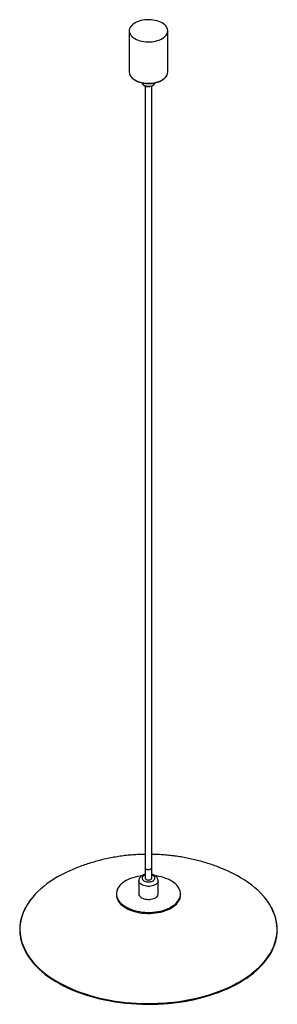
# Paper-space layout '_Isométrica' of a CAD drawing. Header units: millimetres. Extents: x -201 to 201, y -146 to 1391.
import ezdxf

# ---------------------------------------------------------------- set-up
doc = ezdxf.new("R2010")
doc.units = ezdxf.units.MM

psp = doc.layouts.new('_Isométrica')

# ---------------------------------------------------------------- linework, layer by layer
at = {"color": 7, "linetype": 'Continuous', "lineweight": 25}
for p, q in [((-30, 1373.4), (-30, 1308.9)), ((30, 1308.9), (30, 1373.4)), ((-5, 1287.2), (-5, 50.6)), ((5, 50.6), (5, 1287.2)), ((-15, 46.5), (-15, 26.1)), ((15, 26.1), (15, 46.5)), ((-50, 26.1), (-50, 24.5)), ((50, 24.5), (50, 26.1))]:
    psp.add_line(p, q, dxfattribs=at)
at = {"color": 7, "linetype": 'Continuous', "lineweight": 25, "flags": 128}
for points in [[(-21.2, 1361.2), (-18.8, 1359.9), (-16.2, 1358.8), (-13.3, 1357.9), (-10.3, 1357.2), (-7.2, 1356.6), (-4.1, 1356.3), (-0.8, 1356.1), (2.4, 1356.2), (5.7, 1356.4), (8.8, 1356.9), (11.9, 1357.5), (14.8, 1358.3), (17.5, 1359.4), (20, 1360.5), (22.3, 1361.9), (24.4, 1363.3), (26.1, 1364.9), (27.6, 1366.6), (28.7, 1368.3), (29.5, 1370.2), (29.9, 1372), (30, 1373.9), (29.7, 1375.8), (29.1, 1377.6), (28.2, 1379.4), (26.9, 1381.1), (25.3, 1382.7), (23.4, 1384.3), (21.2, 1385.7), (18.8, 1386.9), (16.2, 1388), (13.3, 1388.9), (10.3, 1389.7), (7.2, 1390.2), (4.1, 1390.6), (0.8, 1390.7), (-2.4, 1390.7), (-5.7, 1390.4), (-8.8, 1390), (-11.9, 1389.3), (-14.8, 1388.5), (-17.5, 1387.5), (-20, 1386.3), (-22.3, 1385), (-24.4, 1383.5), (-26.1, 1381.9), (-27.6, 1380.3), (-28.7, 1378.5), (-29.5, 1376.7), (-29.9, 1374.8), (-30, 1373), (-29.7, 1371.1), (-29.1, 1369.2), (-28.2, 1367.4), (-26.9, 1365.7), (-25.3, 1364.1), (-23.4, 1362.6), (-21.2, 1361.2)], [(-117.8, 64.4), (-122.9, 62.2), (-129.5, 59.2), (-135.8, 56), (-141.8, 52.6), (-147.6, 49.1), (-153.2, 45.5), (-158.5, 41.7), (-163.5, 37.8), (-168.2, 33.8), (-172.6, 29.7), (-176.8, 25.5), (-180.6, 21.1), (-183.6, 17.4)], [(-3.5, 64.9), (-2.5, 64.4), (-1.2, 64.2), (0.2, 64.1), (1.5, 64.2), (2.7, 64.5), (3.8, 65.1), (4.5, 65.7), (4.9, 66.5), (5, 67)], [(-3.5, 64.9), (-2.5, 64.4), (-1.2, 64.2), (0.2, 64.1), (1.5, 64.2), (2.7, 64.5), (3.8, 65.1), (4.5, 65.7), (4.9, 66.5), (5, 67)], [(180.4, 21.4), (178.7, 23.3), (174.7, 27.6), (170.5, 31.8), (165.9, 35.8), (161, 39.8), (155.9, 43.6), (150.4, 47.3), (144.8, 50.9), (138.8, 54.3), (132.6, 57.6), (126.2, 60.7), (119.6, 63.7), (117.8, 64.4)], [(-10.7, 54.3), (-12.9, 54), (-16.9, 53.3), (-20.8, 52.4), (-24.5, 51.3), (-28.1, 50), (-31.5, 48.6), (-34.6, 47), (-37.5, 45.2), (-40.1, 43.3), (-42.5, 41.3), (-44.6, 39.2), (-46.3, 37), (-47.7, 34.8), (-48.8, 32.4), (-49.5, 30), (-49.9, 27.6), (-50, 25.2), (-49.7, 22.8), (-49, 20.4), (-48, 18.1), (-46.7, 15.8), (-45, 13.6), (-43, 11.4), (-40.8, 9.4), (-38.2, 7.5), (-35.4, 5.7)], [(-35.4, 5.7), (-32.3, 4.1), (-29, 2.6), (-25.5, 1.3), (-21.8, 0.1), (-17.9, -0.8), (-13.9, -1.6), (-9.9, -2.2), (-5.7, -2.5), (-1.6, -2.7), (2.6, -2.7), (6.8, -2.5), (10.9, -2), (15, -1.4), (18.9, -0.6), (22.7, 0.4), (26.3, 1.6), (29.8, 3), (33.1, 4.5), (36.1, 6.2), (38.9, 8), (41.4, 9.9), (43.6, 12), (45.5, 14.1), (47, 16.4), (48.3, 18.7), (49.2, 21), (49.8, 23.4), (50, 25.8), (49.9, 28.2), (49.4, 30.6), (48.6, 33), (47.4, 35.3), (45.9, 37.6), (44.1, 39.8), (41.9, 41.8), (39.5, 43.8), (36.8, 45.7), (33.8, 47.4), (30.6, 48.9), (27.2, 50.3), (23.6, 51.6), (19.9, 52.6), (15.9, 53.5), (11.9, 54.2), (10.6, 54.3)], [(-3.5, 48.6), (-2.5, 48.1), (-1.2, 47.8), (0.2, 47.7), (1.5, 47.9), (2.7, 48.2), (3.8, 48.7), (4.5, 49.4), (4.9, 50.1), (5, 50.6)], [(-50, 24.5), (-50, 23.6), (-49.7, 21.2), (-49, 18.8), (-48, 16.4), (-46.7, 14.2), (-45, 11.9), (-43, 9.8), (-40.8, 7.8), (-38.2, 5.9), (-35.4, 4.1)], [(-35.4, 4.1), (-32.3, 2.4), (-29, 1), (-25.5, -0.3), (-21.8, -1.5), (-17.9, -2.5), (-13.9, -3.2), (-9.9, -3.8), (-5.7, -4.2), (-1.6, -4.4), (2.6, -4.3), (6.8, -4.1), (10.9, -3.7), (15, -3), (18.9, -2.2), (22.7, -1.2), (26.3, 0), (29.8, 1.3), (33.1, 2.8), (36.1, 4.5), (38.9, 6.3), (41.4, 8.3), (43.6, 10.3), (45.5, 12.5), (47, 14.7), (48.3, 17), (49.2, 19.4), (49.8, 21.8), (50, 24.2), (50, 24.5)], [(-15, 26.1), (-14.9, 25), (-14.4, 23.7), (-13.6, 22.4), (-12.4, 21.3), (-11, 20.2), (-9.3, 19.3), (-7.4, 18.6), (-5.3, 18), (-3.1, 17.7), (-0.9, 17.5), (1.4, 17.5), (3.7, 17.7), (5.9, 18.2), (7.9, 18.8), (9.8, 19.6), (11.4, 20.5), (12.7, 21.6), (13.8, 22.7), (14.5, 24), (14.9, 25.3), (15, 26.1)], [(-190.7, -66.5), (-188.8, -69.7), (-185.8, -74.2), (-182.4, -78.6), (-178.8, -83), (-174.8, -87.3), (-170.5, -91.5), (-166, -95.5), (-161.1, -99.5), (-155.9, -103.3), (-150.5, -107), (-144.8, -110.6), (-138.9, -114), (-132.7, -117.3), (-126.3, -120.4), (-119.6, -123.4), (-112.8, -126.2), (-105.7, -128.9), (-98.5, -131.3), (-91.1, -133.6), (-83.5, -135.7), (-75.8, -137.7), (-68, -139.4), (-60, -141), (-51.9, -142.3), (-43.8, -143.5), (-35.5, -144.4), (-27.2, -145.2), (-18.9, -145.7), (-10.5, -146.1), (-2.1, -146.2), (6.3, -146.2), (14.7, -145.9), (23.1, -145.5), (31.4, -144.8), (39.7, -144), (47.9, -142.9), (56, -141.7), (64, -140.2), (71.9, -138.6), (79.7, -136.7), (87.3, -134.7), (94.8, -132.5), (102.1, -130.1), (109.3, -127.6), (116.2, -124.8), (123, -121.9), (129.5, -118.9), (135.8, -115.7), (141.9, -112.3)], [(141.9, -112.3), (147.7, -108.8), (153.3, -105.2), (158.6, -101.4), (163.6, -97.5), (168.3, -93.5), (172.7, -89.4), (176.8, -85.2), (180.7, -80.8), (184.2, -76.4), (187.3, -71.9), (190.2, -67.4), (192.7, -62.7), (192.8, -62.5)]]:
    psp.add_lwpolyline(points, dxfattribs=at)
at = {"color": 8, "linetype": 'Continuous', "lineweight": 25, "flags": 128}
for points in [[(-21.2, 1296.7), (-18.8, 1295.4), (-16.2, 1294.3), (-13.3, 1293.4), (-10.3, 1292.7), (-7.2, 1292.1), (-4.1, 1291.8), (-0.8, 1291.6), (2.4, 1291.7), (5.7, 1291.9), (8.8, 1292.4), (11.9, 1293), (14.8, 1293.8), (17.5, 1294.8), (20, 1296), (22.3, 1297.3), (24.4, 1298.8), (26.1, 1300.4), (27.6, 1302.1), (28.7, 1303.8), (28.9, 1304.4)], [(-7.1, 1288.5), (-5.6, 1287.8), (-3.9, 1287.3), (-2.1, 1286.9), (-0.2, 1286.8), (1.7, 1286.9), (3.5, 1287.2), (5.2, 1287.7), (6.7, 1288.3), (8, 1289.1), (9, 1290.1), (9.7, 1291.1), (10, 1292)], [(15, 46.5), (14.9, 45.7), (14.5, 44.4), (13.8, 43.2), (12.7, 42), (11.4, 40.9), (9.8, 40), (7.9, 39.2), (5.9, 38.6), (3.7, 38.2), (1.4, 37.9), (-0.9, 37.9), (-3.1, 38.1), (-5.3, 38.5), (-7.4, 39), (-9.3, 39.8), (-11, 40.7), (-12.4, 41.7), (-13.6, 42.8), (-14.4, 44.1), (-14.9, 45.4), (-15, 46.5)], [(-7.1, 54.7), (-8.3, 53.9), (-9.2, 52.9), (-9.8, 51.9), (-10, 50.8), (-9.9, 49.7), (-9.4, 48.6), (-8.5, 47.6), (-7.4, 46.7), (-6, 46), (-4.4, 45.4), (-2.6, 45), (-0.7, 44.9), (1.2, 44.9), (3, 45.1), (4.8, 45.6), (6.4, 46.2), (7.7, 46.9), (8.8, 47.9), (9.5, 48.9), (9.9, 49.9), (10, 51), (9.7, 52.1), (9, 53.1), (8, 54.1), (6.7, 54.9), (5.2, 55.6), (5, 55.6)], [(-5, 55.6), (-5.6, 55.4), (-7.1, 54.7)], [(-183.6, 17.4), (-184.1, 16.7), (-187.2, 12.2), (-190.1, 7.7), (-192.6, 3), (-194.8, -1.6), (-196.6, -6.4), (-198.1, -11.1), (-199.2, -16), (-200, -20.8), (-200.5, -25.6), (-200.6, -30.5), (-200.3, -35.3), (-199.7, -40.2), (-198.7, -45), (-197.4, -49.8), (-195.7, -54.5), (-193.7, -59.2), (-191.4, -63.9), (-188.7, -68.5), (-185.7, -73), (-182.4, -77.5), (-178.7, -81.8), (-174.7, -86.1), (-170.5, -90.3), (-165.9, -94.3), (-161, -98.3), (-155.9, -102.1), (-150.4, -105.8), (-144.8, -109.4), (-138.8, -112.8), (-132.6, -116.1), (-126.2, -119.2), (-119.6, -122.2), (-112.7, -125), (-105.7, -127.7), (-98.5, -130.1), (-91.1, -132.4), (-83.5, -134.5), (-75.8, -136.5), (-67.9, -138.2), (-60, -139.7), (-51.9, -141.1), (-43.8, -142.3), (-35.5, -143.2), (-27.2, -144), (-18.9, -144.5), (-10.5, -144.9), (-2.1, -145), (6.3, -145), (14.7, -144.7), (23.1, -144.3), (31.4, -143.6), (39.6, -142.8), (47.8, -141.7), (56, -140.5), (64, -139), (71.9, -137.4), (79.7, -135.5), (87.3, -133.5), (94.8, -131.3), (102.1, -128.9), (109.2, -126.4), (116.2, -123.6), (122.9, -120.8), (129.5, -117.7), (135.8, -114.5), (141.8, -111.1)], [(141.8, -111.1), (147.6, -107.6), (153.2, -104), (158.5, -100.2), (163.5, -96.3), (168.2, -92.3), (172.6, -88.2), (176.8, -84), (180.6, -79.7), (184.1, -75.2), (187.2, -70.8), (190.1, -66.2), (192.6, -61.6), (194.8, -56.9), (196.6, -52.1), (198.1, -47.4), (199.2, -42.6), (200, -37.7), (200.5, -32.9), (200.6, -28.1), (200.3, -23.2), (199.7, -18.4), (198.7, -13.5), (197.4, -8.8), (195.7, -4), (193.7, 0.7), (191.4, 5.4), (188.7, 10), (185.7, 14.5), (182.4, 18.9), (180.4, 21.4)]]:
    psp.add_lwpolyline(points, dxfattribs=at)
at = {"color": 7, "linetype": 'Continuous', "lineweight": 25}
for centre, radius, start, end in [((-19.3, 1309), 10.7, 180.3773, 205.6065), ((19.4, 1309), 10.6, 334.2692, 359.6488), ((-2.5, 67.2), 2.49, 185.3828, 245.9373), ((-2.5, 50.9), 2.49, 185.3828, 245.9373)]:
    psp.add_arc(centre, radius, start, end, dxfattribs=at)
at = {"color": 8, "linetype": 'Continuous', "lineweight": 25}
for centre, radius, start, end in [((-12.6, 1313.1), 18.6, 207.9746, 242.2316), ((-4.9, 1293.2), 5.23, 191.6931, 244.9422)]:
    psp.add_arc(centre, radius, start, end, dxfattribs=at)
at = {"color": 7, "linetype": 'Continuous', "lineweight": 25}
for points, knots in [([(-28.9, 1304.1), (-28.7, 1303.7), (-28.2, 1302.8), (-27.2, 1301.3), (-25.8, 1299.7), (-24, 1298.2), (-22.4, 1297), (-21.3, 1296.4), (-21, 1296.2)], [0, 0, 0, 0, 0.120912, 0.315797, 0.51227, 0.709973, 0.908431, 1, 1, 1, 1]), ([(-21, 1296.2), (-20.6, 1296), (-19.5, 1295.4), (-17.4, 1294.4), (-14.8, 1293.4), (-12, 1292.6), (-9.2, 1292), (-6.2, 1291.5), (-3.1, 1291.2), (-0.1, 1291.1), (3, 1291.2), (6.1, 1291.5), (9.1, 1292), (11.9, 1292.6), (14.7, 1293.4), (17.3, 1294.4), (19.8, 1295.5), (22, 1296.8), (24, 1298.2), (25.7, 1299.7), (27.2, 1301.3), (28.3, 1302.8), (28.7, 1303.7), (28.8, 1304.1)], [0, 0, 0, 0, 0.026271, 0.076048, 0.125806, 0.175528, 0.225216, 0.274874, 0.32451, 0.374135, 0.423759, 0.473389, 0.523035, 0.572708, 0.622417, 0.672173, 0.721982, 0.771845, 0.821754, 0.871671, 0.921518, 0.971185, 1, 1, 1, 1]), ([(-10, 1292.2), (-9.9, 1291.9), (-9.8, 1291.2), (-9.3, 1290.2), (-8.5, 1289.2), (-7.7, 1288.5), (-6.8, 1288), (-5.9, 1287.5), (-4.7, 1287), (-3, 1286.6), (-1.3, 1286.4), (0.5, 1286.4), (2.3, 1286.5), (4, 1286.9), (5.6, 1287.4), (7, 1288.1), (8.2, 1288.9), (9.1, 1289.9), (9.7, 1291), (9.9, 1291.7), (9.9, 1292)], [0, 0, 0, 0, 0.0462317, 0.1021243, 0.1593721, 0.2185642, 0.2464364, 0.2789654, 0.340023, 0.400948, 0.4617176, 0.5224012, 0.5831097, 0.6439352, 0.705, 0.7664248, 0.8282572, 0.8901845, 0.9511659, 1, 1, 1, 1]), ([(-5, 87.9), (-7.4, 87.8), (-13.1, 87.7), (-22, 87.2), (-31.9, 86.4), (-41.7, 85.2), (-51.5, 83.7), (-61.3, 81.9), (-71, 79.7), (-80.7, 77.3), (-90.3, 74.5), (-99.8, 71.4), (-109, 68.1), (-114.9, 65.6), (-117.8, 64.4)], [0, 0, 0, 0, 0.0619, 0.146759, 0.231881, 0.317253, 0.402858, 0.488672, 0.574663, 0.660793, 0.747023, 0.833307, 0.919603, 1, 1, 1, 1]), ([(117.8, 64.4), (115.2, 65.5), (109.8, 67.7), (101.4, 70.8), (92.4, 73.8), (83.4, 76.5), (74.2, 78.9), (64.9, 81.1), (55.5, 83), (46, 84.6), (36.5, 85.8), (26.8, 86.8), (17.1, 87.5), (9.9, 87.8), (5.8, 87.9), (5, 87.9)], [0, 0, 0, 0, 0.070499, 0.15165, 0.233086, 0.314814, 0.396839, 0.479164, 0.561786, 0.644702, 0.727909, 0.811402, 0.895176, 0.979229, 1, 1, 1, 1]), ([(-9.6, 55), (-9.9, 54.8), (-10.8, 54.2), (-12, 53.2), (-13.1, 52), (-14, 50.6), (-14.7, 49.1), (-15, 47.7), (-15, 46.8), (-15, 46.5)], [0, 0, 0, 0, 0.1079, 0.278485, 0.441763, 0.598127, 0.74938, 0.913881, 1, 1, 1, 1]), ([(-5, 56.7), (-5.3, 56.7), (-6.2, 56.4), (-7.8, 55.9), (-9, 55.3), (-9.6, 55)], [0, 0, 0, 0, 0.15704, 0.585648, 1, 1, 1, 1]), ([(15, 46.5), (15, 46.9), (15, 47.9), (14.6, 49.3), (13.9, 50.7), (13, 52.1), (11.9, 53.3), (10.5, 54.4), (8.8, 55.4), (7, 56.2), (5.7, 56.6), (5, 56.7)], [0, 0, 0, 0, 0.078261, 0.185265, 0.291718, 0.399868, 0.511744, 0.628767, 0.751067, 0.877136, 1, 1, 1, 1]), ([(-183.8, 17.2), (-183.8, 17.2), (-184.9, 15.8), (-186.9, 12.9), (-189.7, 8.6), (-192.2, 4.2), (-194.4, -0.3), (-196.3, -4.8), (-197.8, -9.3), (-199.1, -13.9), (-200, -18.5), (-200.6, -23.1), (-200.9, -27.7), (-200.9, -32.3), (-200.6, -37), (-199.9, -41.6), (-199, -46.2), (-197.7, -50.7), (-196.1, -55.2), (-194.2, -59.7), (-192.5, -63.4), (-191.2, -65.6), (-190.8, -66.3)], [0, 0, 0, 0, 0.000365, 0.054592, 0.1088, 0.162983, 0.21714, 0.271267, 0.325363, 0.379429, 0.433466, 0.487478, 0.541472, 0.595453, 0.649432, 0.703412, 0.757403, 0.811412, 0.865445, 0.919505, 0.973594, 1, 1, 1, 1]), ([(193, -62.3), (193.6, -61.1), (194.9, -58.4), (196.5, -54.2), (198.1, -49.6), (199.3, -45.1), (200.1, -40.5), (200.7, -35.8), (200.9, -31.2), (200.9, -26.6), (200.5, -22), (199.8, -17.4), (198.8, -12.8), (197.5, -8.2), (195.8, -3.7), (193.9, 0.8), (191.6, 5.2), (189.1, 9.6), (186.2, 13.9), (183.4, 17.8), (181.4, 20.2), (180.5, 21.2)], [0, 0, 0, 0, 0.043594, 0.097572, 0.151519, 0.205436, 0.259325, 0.31319, 0.367038, 0.420876, 0.47471, 0.528549, 0.5824, 0.636269, 0.690163, 0.744085, 0.798036, 0.852017, 0.906027, 0.960062, 1, 1, 1, 1])]:
    psp.add_open_spline(points, degree=3, knots=knots, dxfattribs=at)

doc.saveas('drawing.dxf')
